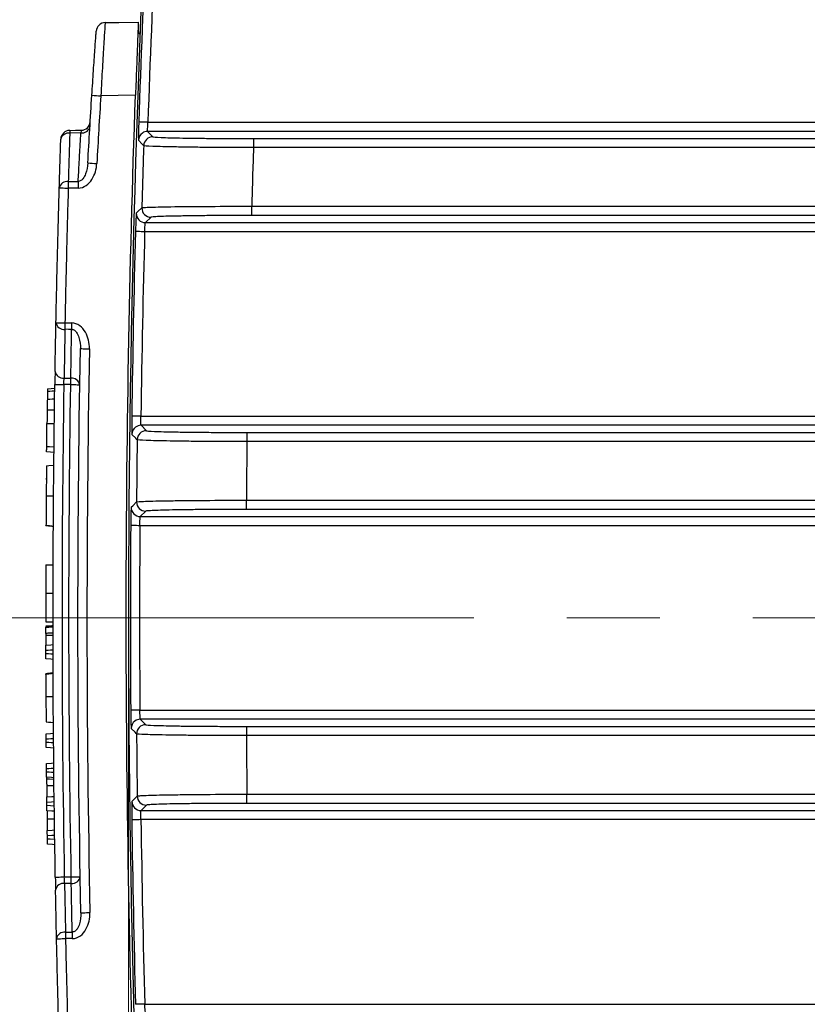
# Model space of a CAD drawing. Header units: millimetres. Extents: x 10 to 272, y 8 to 208.
# Tile 4 of 39: x 46 to 60, y 33 to 51. Entities that reach past the tile are written whole.
import ezdxf

# ---------------------------------------------------------------- set-up
doc = ezdxf.new("R2010")
doc.units = ezdxf.units.MM
doc.linetypes.add('CENTERX2', pattern=[20.32, 12.7, -2.54, 2.54, -2.54])
doc.styles.add('SLDTEXTSTYLE0', font='TXT', dxfattribs={"width": 0.75})
doc.dimstyles.new('SLDDIMSTYLE0', dxfattribs={"dimtxt": 1.905, "dimasz": 3, "dimexe": 0, "dimexo": 0.0625, "dimgap": 0.47625, "dimtad": 0, "dimtih": 1, "dimtoh": 1, "dimdec": 1, "dimlfac": 1.5, "dimrnd": 1e-09, "dimzin": 12, "dimdsep": 46, "dimtxsty": 'SLDTEXTSTYLE0', "dimsah": 1, "dimcen": 0.09, "dimadec": 0, "dimazin": 3, "dimtfac": 1, "dimtdec": 1, "dimtofl": 0, "dimtmove": 0, "dimatfit": 3, "dimfxl": 1, "dimfrac": 2, "dimtolj": 1, "dimtzin": 12, "dimarcsym": 0})
doc.dimstyles.new('SLDDIMSTYLE1', dxfattribs={"dimtxt": 1.905, "dimasz": 3, "dimexe": 0, "dimexo": 0.0625, "dimgap": 0.47625, "dimtad": 0, "dimtih": 1, "dimtoh": 1, "dimdec": 1, "dimlfac": 1.5, "dimrnd": 1e-09, "dimzin": 12, "dimdsep": 46, "dimtxsty": 'SLDTEXTSTYLE0', "dimsah": 1, "dimcen": 0.09, "dimadec": 0, "dimazin": 3, "dimtfac": 1, "dimtdec": 1, "dimtmove": 0, "dimatfit": 0, "dimfxl": 1, "dimfrac": 2, "dimtolj": 1, "dimtzin": 12, "dimarcsym": 0})

# ---------------------------------------------------------------- blocks, each defined once
blk = doc.blocks.new('_D_14')
at = {"color": 7, "linetype": 'Continuous', "lineweight": 18}
for p, q in [((48.132, 38.723), (48.132, 9.019)), ((54.181, 25.875), (54.181, 9.019)), ((39.215, 13.706), (38.635, 13.706)), ((38.635, 13.706), (38.635, 10.682)), ((42.734, 13.706), (43.314, 13.706)), ((43.314, 13.706), (43.314, 10.682)), ((48.132, 12.194), (44.281, 12.194)), ((54.181, 12.194), (60.181, 12.194)), ((38.635, 10.682), (39.215, 10.682)), ((43.314, 10.682), (42.734, 10.682))]:
    blk.add_line(p, q, dxfattribs=at)
for points in [[(48.132, 12.194), (45.132, 12.694), (45.132, 11.694)], [(54.181, 12.194), (57.181, 11.694), (57.181, 12.694)]]:
    blk.add_solid(points, dxfattribs=at)
at = {"color": 7, "linetype": 'Continuous', "lineweight": 18, "char_height": 1.905, "attachment_point": 1, "style": 'SLDTEXTSTYLE0'}
for s, insert in [('9.1', (34.535, 13.138)), ('.36', (39.215, 13.138))]:
    blk.add_mtext(s, dxfattribs=dict(at, insert=insert))
blk = doc.blocks.new('_D_15')
at = {"color": 7, "linetype": 'Continuous', "lineweight": 18}
for p, q in [((52.911, 52.84), (25.516, 52.84)), ((28.691, 52.84), (28.691, 41.343)), ((28.691, 40.956), (28.111, 40.956)), ((28.111, 40.956), (28.111, 37.932)), ((33.618, 40.956), (34.198, 40.956)), ((34.198, 40.956), (34.198, 37.932)), ((28.111, 37.932), (28.691, 37.932)), ((34.198, 37.932), (33.618, 37.932)), ((28.691, 27.145), (28.691, 37.545)), ((52.911, 27.145), (25.516, 27.145))]:
    blk.add_line(p, q, dxfattribs=at)
for points in [[(28.691, 52.84), (28.191, 49.84), (29.191, 49.84)], [(28.691, 27.145), (29.191, 30.145), (28.191, 30.145)]]:
    blk.add_solid(points, dxfattribs=at)
at = {"color": 7, "linetype": 'Continuous', "lineweight": 18, "char_height": 1.905, "attachment_point": 1, "style": 'SLDTEXTSTYLE0'}
for s, insert in [('38.5', (22.604, 40.388)), ('1.52', (28.691, 40.388))]:
    blk.add_mtext(s, dxfattribs=dict(at, insert=insert))
blk = doc.blocks.new('_D_16')
at = {"color": 7, "linetype": 'Continuous', "lineweight": 18}
for p, q in [((52.911, 52.84), (36.04, 52.84)), ((39.215, 52.84), (39.215, 48.342)), ((39.919, 47.955), (39.338, 47.955)), ((39.338, 47.955), (39.338, 44.931)), ((43.438, 47.955), (44.018, 47.955)), ((44.018, 47.955), (44.018, 44.931)), ((39.338, 44.931), (39.919, 44.931)), ((44.018, 44.931), (43.438, 44.931)), ((39.215, 39.976), (39.215, 44.544)), ((44.231, 39.976), (36.04, 39.976))]:
    blk.add_line(p, q, dxfattribs=at)
for points in [[(39.215, 52.84), (38.715, 49.84), (39.715, 49.84)], [(39.215, 39.976), (39.715, 42.976), (38.715, 42.976)]]:
    blk.add_solid(points, dxfattribs=at)
at = {"color": 7, "linetype": 'Continuous', "lineweight": 18, "char_height": 1.905, "attachment_point": 1, "style": 'SLDTEXTSTYLE0'}
for s, insert in [('19.3', (33.831, 47.387)), ('.76', (39.919, 47.387))]:
    blk.add_mtext(s, dxfattribs=dict(at, insert=insert))

msp = doc.modelspace()

# ---------------------------------------------------------------- linework, layer by layer
at = {"color": 7, "linetype": 'Continuous', "lineweight": 25}
for p, q in [((48.259, 49.493), (47.627, 49.482)), ((48.486, 49.002), (74.162, 49.002)), ((47.265, 48.808), (47.062, 48.804)), ((48.48, 48.835), (48.576, 48.737)), ((74.162, 48.835), (48.48, 48.835)), ((50.409, 48.705), (50.409, 48.539)), ((50.409, 48.705), (72.231, 48.705)), ((72.231, 48.539), (50.409, 48.539)), ((50.376, 47.304), (50.376, 47.471)), ((50.376, 47.471), (72.231, 47.471)), ((48.542, 47.273), (48.44, 47.174)), ((48.44, 47.174), (74.162, 47.174)), ((72.231, 47.304), (50.376, 47.304)), ((74.162, 47.008), (48.426, 47.008)), ((46.806, 45.114), (46.806, 45.114)), ((48.358, 43.649), (74.162, 43.649)), ((48.36, 43.483), (48.457, 43.384)), ((74.162, 43.483), (48.36, 43.483)), ((50.29, 43.353), (50.29, 43.186)), ((50.29, 43.353), (72.231, 43.353)), ((72.231, 43.186), (50.29, 43.186)), ((46.632, 42.188), (46.632, 42.131)), ((50.279, 41.952), (50.279, 42.118)), ((50.279, 42.118), (72.231, 42.118)), ((48.446, 41.92), (48.347, 41.822)), ((48.347, 41.822), (74.162, 41.822)), ((72.231, 41.952), (50.279, 41.952)), ((74.162, 41.655), (48.339, 41.655)), ((46.625, 40.945), (46.758, 40.944)), ((46.624, 40.425), (46.757, 40.424)), ((46.623, 39.903), (46.757, 39.903)), ((46.757, 39.834), (46.623, 39.823)), ((46.623, 39.82), (46.623, 39.822)), ((46.624, 39.33), (46.624, 39.381)), ((48.339, 38.297), (74.162, 38.297)), ((48.347, 38.13), (48.446, 38.032)), ((74.162, 38.13), (48.347, 38.13)), ((50.279, 38.001), (50.279, 37.834)), ((50.279, 38.001), (72.231, 38.001)), ((72.231, 37.834), (50.279, 37.834)), ((46.633, 37.715), (46.633, 37.766)), ((46.638, 37.176), (46.638, 37.227)), ((50.29, 36.599), (50.29, 36.766)), ((50.29, 36.766), (72.231, 36.766)), ((46.645, 36.566), (46.645, 36.617)), ((72.231, 36.599), (50.29, 36.599)), ((46.645, 36.566), (46.779, 36.557)), ((48.457, 36.568), (48.36, 36.469)), ((48.36, 36.469), (74.162, 36.469)), ((74.162, 36.303), (48.359, 36.303)), ((46.654, 35.956), (46.653, 36.007)), ((48.427, 32.945), (74.162, 32.945))]:
    msp.add_line(p, q, dxfattribs=at)
at = {"color": 7, "linetype": 'CENTERX2', "lineweight": 18, "ltscale": 0.666667}
msp.add_line((67.97, 39.976), (45.501, 39.976), dxfattribs=at)
at = {"color": 7, "linetype": 'Continuous', "lineweight": 25, "flags": 128}
for points in [[(47.706, 50.816), (47.955, 50.82), (48.31, 50.826)], [(48.486, 49.002), (48.454, 49.003), (48.423, 49.004), (48.394, 49.005), (48.369, 49.006), (48.348, 49.006), (48.333, 49.007), (48.323, 49.007), (48.319, 49.007)], [(47.062, 48.853), (47.165, 48.855), (47.271, 48.857)], [(48.409, 48.575), (48.403, 48.581), (48.381, 48.605), (48.314, 48.674)], [(47.034, 47.92), (47.188, 47.922), (47.215, 47.922)], [(46.871, 47.807), (46.874, 47.807), (46.883, 47.807), (46.898, 47.807), (46.918, 47.806), (46.943, 47.805), (46.971, 47.804), (47.002, 47.804), (47.034, 47.803)], [(47.215, 47.804), (47.188, 47.804), (47.034, 47.803)], [(48.274, 47.345), (48.28, 47.351), (48.304, 47.375), (48.375, 47.444)], [(48.426, 47.008), (48.394, 47.008), (48.363, 47.009), (48.334, 47.01), (48.309, 47.011), (48.288, 47.011), (48.273, 47.012), (48.263, 47.012), (48.259, 47.012)], [(46.81, 45.352), (46.813, 45.352), (46.823, 45.352), (46.838, 45.351), (46.858, 45.351), (46.883, 45.35), (46.911, 45.35), (46.942, 45.349), (46.974, 45.349)], [(46.974, 45.349), (47.036, 45.348), (47.096, 45.348)], [(47.096, 45.23), (47.036, 45.23), (46.974, 45.231)], [(47.255, 44.879), (47.258, 44.879), (47.268, 44.879), (47.283, 44.879), (47.303, 44.878), (47.328, 44.878), (47.356, 44.877), (47.387, 44.877), (47.419, 44.876)], [(46.958, 44.344), (47.018, 44.343), (47.08, 44.343)], [(46.655, 44.147), (46.722, 44.152), (46.789, 44.157)], [(46.655, 44.105), (46.697, 44.108), (46.743, 44.111), (46.788, 44.114)], [(46.79, 44.228), (46.793, 44.228), (46.803, 44.228), (46.818, 44.228), (46.838, 44.228), (46.863, 44.227), (46.891, 44.227), (46.922, 44.226), (46.954, 44.226)], [(47.08, 44.225), (47.018, 44.225), (46.954, 44.226)], [(47.08, 44.225), (47.112, 44.224), (47.143, 44.224), (47.172, 44.224), (47.196, 44.223), (47.217, 44.223), (47.232, 44.223), (47.241, 44.222), (47.244, 44.222)], [(46.653, 43.958), (46.696, 43.961), (46.741, 43.963), (46.786, 43.965)], [(46.65, 43.765), (46.717, 43.766), (46.783, 43.768)], [(48.358, 43.649), (48.326, 43.65), (48.295, 43.65), (48.267, 43.651), (48.242, 43.651), (48.221, 43.651), (48.205, 43.652), (48.196, 43.652), (48.192, 43.652)], [(46.646, 43.519), (46.668, 43.519), (46.69, 43.519), (46.712, 43.519), (46.734, 43.519), (46.757, 43.519), (46.78, 43.519)], [(48.29, 43.22), (48.285, 43.226), (48.262, 43.249), (48.193, 43.318)], [(46.641, 43.099), (46.691, 43.096), (46.775, 43.09)], [(46.773, 42.99), (46.713, 42.994), (46.64, 42.999)], [(46.637, 42.748), (46.683, 42.751), (46.771, 42.757)], [(46.632, 42.2), (46.677, 42.2), (46.766, 42.2)], [(48.18, 41.99), (48.186, 41.996), (48.209, 42.019), (48.279, 42.088)], [(48.339, 41.655), (48.306, 41.655), (48.275, 41.656), (48.247, 41.656), (48.222, 41.656), (48.201, 41.656), (48.185, 41.656), (48.176, 41.656), (48.172, 41.656)], [(46.623, 39.82), (46.623, 39.819), (46.623, 39.807)], [(46.624, 39.664), (46.666, 39.664), (46.711, 39.664), (46.757, 39.664)], [(46.624, 39.481), (46.633, 39.482), (46.714, 39.487), (46.757, 39.49)], [(46.757, 39.39), (46.708, 39.387), (46.666, 39.384), (46.633, 39.382), (46.624, 39.381)], [(46.624, 39.33), (46.674, 39.327), (46.716, 39.324), (46.757, 39.321)], [(46.758, 39.221), (46.715, 39.224), (46.634, 39.23), (46.624, 39.23)], [(46.627, 38.547), (46.67, 38.547), (46.715, 38.547), (46.761, 38.547)], [(48.339, 38.297), (48.307, 38.297), (48.276, 38.297), (48.247, 38.296), (48.222, 38.296), (48.201, 38.296), (48.186, 38.296), (48.176, 38.296), (48.172, 38.296)], [(46.63, 38.082), (46.674, 38.079), (46.719, 38.075), (46.764, 38.072)], [(46.632, 37.866), (46.71, 37.871), (46.765, 37.875)], [(48.279, 37.864), (48.273, 37.87), (48.25, 37.893), (48.18, 37.963)], [(46.766, 37.775), (46.716, 37.772), (46.674, 37.769), (46.633, 37.766)], [(46.633, 37.715), (46.683, 37.711), (46.725, 37.708), (46.766, 37.705)], [(46.767, 37.606), (46.712, 37.609), (46.634, 37.615)], [(46.637, 37.327), (46.644, 37.328), (46.727, 37.333), (46.77, 37.336)], [(46.771, 37.237), (46.721, 37.233), (46.679, 37.23), (46.644, 37.228), (46.638, 37.227)], [(46.638, 37.176), (46.688, 37.173), (46.73, 37.17), (46.772, 37.167)], [(46.773, 37.067), (46.729, 37.07), (46.639, 37.077)], [(46.639, 37.047), (46.692, 37.044), (46.773, 37.039)], [(46.641, 36.925), (46.694, 36.925), (46.774, 36.925)], [(46.643, 36.717), (46.65, 36.717), (46.734, 36.723), (46.777, 36.726)], [(46.778, 36.626), (46.728, 36.623), (46.645, 36.617)], [(48.194, 36.634), (48.199, 36.64), (48.222, 36.663), (48.291, 36.732)], [(46.78, 36.457), (46.737, 36.46), (46.646, 36.466)], [(46.648, 36.318), (46.703, 36.318), (46.782, 36.318)], [(48.359, 36.303), (48.327, 36.302), (48.296, 36.302), (48.267, 36.302), (48.242, 36.301), (48.221, 36.301), (48.206, 36.301), (48.196, 36.301), (48.192, 36.301)], [(46.651, 36.107), (46.657, 36.107), (46.742, 36.113), (46.785, 36.116)], [(46.786, 36.016), (46.736, 36.013), (46.653, 36.007)], [(46.654, 35.956), (46.703, 35.952), (46.787, 35.947)], [(46.789, 35.847), (46.746, 35.85), (46.655, 35.856)], [(46.798, 35.257), (46.802, 35.257), (46.811, 35.257), (46.826, 35.257), (46.846, 35.258), (46.871, 35.258), (46.899, 35.259), (46.93, 35.259), (46.962, 35.26)], [(46.962, 35.26), (47.026, 35.26), (47.089, 35.261)], [(47.089, 35.143), (47.026, 35.142), (46.966, 35.142)], [(47.089, 35.261), (47.121, 35.261), (47.152, 35.262), (47.18, 35.262), (47.205, 35.263), (47.225, 35.263), (47.24, 35.263), (47.249, 35.263), (47.252, 35.264)], [(47.265, 34.607), (47.268, 34.607), (47.277, 34.607), (47.292, 34.607), (47.313, 34.608), (47.337, 34.608), (47.366, 34.609), (47.397, 34.609), (47.429, 34.61)], [(46.984, 34.255), (47.047, 34.255), (47.106, 34.256)], [(46.821, 34.133), (46.824, 34.134), (46.833, 34.134), (46.848, 34.134), (46.868, 34.134), (46.893, 34.135), (46.922, 34.136), (46.952, 34.136), (46.984, 34.137)], [(47.106, 34.138), (47.047, 34.137), (46.984, 34.137)], [(48.427, 32.945), (48.394, 32.944), (48.364, 32.943), (48.335, 32.942), (48.31, 32.942), (48.289, 32.941), (48.274, 32.941), (48.264, 32.94), (48.26, 32.94)]]:
    msp.add_lwpolyline(points, dxfattribs=at)
at = {"color": 7, "linetype": 'Continuous', "lineweight": 25}
for centre, radius, start, end in [((314.798, 39.993), 266.667, 176.43675, 183.56325), ((314.798, 39.993), 266.632, 177.33983, 178.0625), ((314.798, 39.993), 266.465, 177.33983, 178.0625), ((47.709, 50.649), 0.167, 91, 175.9078), ((48.472, 50.697), 0.167, 177.7496, 219.1653), ((52.873, 132.489), 83.173, 266.27154, 266.38435), ((47.268, 49.023), 0.167, 271, 356.5406), ((47.064, 48.686), 0.167, 91, 178.1399), ((47.041, 48.659), 0.147, 81.8335, 167.1772), ((48.057, 48.829), 0.996, 178.5981, 181.4019), ((47.287, 48.952), 0.145, 261.0915, 345.8004), ((48.48, 48.668), 0.167, 125.3024, 178.1136), ((48.48, 48.669), 0.167, 90.0164, 125.3059), ((48.576, 48.57), 0.167, 90.0197, 178.1348), ((314.798, 39.993), 266.528, 178.15465, 178.39801), ((314.798, 39.993), 264.528, 178.14867, 178.38009), ((52.822, 144.093), 95.987, 266.7559, 266.85364), ((47.014, 47.775), 0.147, 81.9219, 167.3401), ((54.195, 47.862), 7.161, 179.5286, 180.4714), ((54.375, 47.863), 7.161, 179.5286, 180.4714), ((48.44, 47.341), 0.167, 178.4409, 269.9788), ((48.542, 47.439), 0.167, 178.4192, 269.9789), ((314.798, 39.993), 266.632, 178.49149, 179.21372), ((314.798, 39.993), 266.465, 178.49149, 179.21372), ((46.956, 45.378), 0.149, 190.2415, 276.7638), ((54.14, 45.29), 7.166, 179.5288, 180.4712), ((54.262, 45.289), 7.166, 179.5288, 180.4712), ((46.94, 44.491), 0.148, 190.4048, 276.8521), ((47.098, 44.195), 0.148, 10.4493, 96.8765), ((39.916, 44.284), 7.165, 359.5288, 0.4712), ((48.36, 43.316), 0.167, 126.3173, 179.2651), ((48.36, 43.316), 0.167, 90.0182, 126.3207), ((314.798, 39.993), 266.528, 179.30628, 179.54954), ((48.457, 43.218), 0.167, 90.0204, 179.2856), ((314.798, 39.993), 264.528, 179.30828, 179.53961), ((48.347, 41.989), 0.167, 179.591, 269.9797), ((48.446, 42.087), 0.167, 179.5707, 269.9792), ((314.798, 39.993), 266.632, 179.64254, 180.36462), ((314.798, 39.993), 266.465, 179.64254, 180.36462), ((48.347, 37.964), 0.167, 127.3477, 180.415), ((48.347, 37.964), 0.167, 90.0182, 127.3511), ((48.446, 37.865), 0.167, 90.021, 180.4367), ((314.798, 39.993), 266.528, 180.45763, 180.70089), ((314.798, 39.993), 264.528, 180.46761, 180.69894), ((48.36, 36.636), 0.167, 180.7419, 269.9801), ((48.457, 36.735), 0.167, 180.7212, 269.98), ((314.798, 39.993), 266.632, 180.79345, 181.51568), ((314.798, 39.993), 266.465, 180.79345, 181.51568), ((46.949, 34.994), 0.149, 83.1978, 169.6872), ((47.106, 35.29), 0.148, 263.1732, 349.6424), ((39.924, 35.202), 7.165, 359.5288, 0.4712), ((46.967, 34.107), 0.149, 83.2869, 169.8491), ((54.15, 34.196), 7.166, 179.5288, 180.4712), ((54.272, 34.197), 7.166, 179.5288, 180.4712)]:
    msp.add_arc(centre, radius, start, end, dxfattribs=at)
for points, knots in [([(47.706, 50.816), (47.706, 50.816), (47.705, 50.807), (47.703, 50.773), (47.701, 50.747), (47.697, 50.68), (47.694, 50.639), (47.688, 50.543), (47.685, 50.486), (47.674, 50.302), (47.665, 50.153), (47.646, 49.833), (47.637, 49.658), (47.627, 49.482)], [0, 0, 0, 0, 0.125, 0.125, 0.25, 0.25, 0.375, 0.375, 0.5, 0.5, 0.75, 0.75, 1, 1, 1, 1]), ([(48.31, 50.826), (48.31, 50.826), (48.31, 50.817), (48.308, 50.784), (48.307, 50.758), (48.305, 50.691), (48.303, 50.65), (48.299, 50.553), (48.297, 50.497), (48.29, 50.313), (48.284, 50.164), (48.272, 49.844), (48.266, 49.669), (48.259, 49.493)], [0, 0, 0, 0, 0.125, 0.125, 0.25, 0.25, 0.375, 0.375, 0.5, 0.5, 0.75, 0.75, 1, 1, 1, 1]), ([(47.464, 49.492), (47.474, 49.646), (47.484, 49.799), (47.502, 50.08), (47.511, 50.21), (47.523, 50.372), (47.526, 50.421), (47.532, 50.506), (47.535, 50.542), (47.539, 50.601), (47.54, 50.624), (47.542, 50.653), (47.543, 50.661), (47.543, 50.661)], [0, 0, 0, 0, 0.25, 0.25, 0.5, 0.5, 0.625, 0.625, 0.75, 0.75, 0.875, 0.875, 1, 1, 1, 1]), ([(48.319, 49.007), (48.318, 48.985), (48.316, 48.924), (48.314, 48.834), (48.313, 48.768), (48.313, 48.748), (48.313, 48.747)], [0, 0, 0, 0, 0.227507, 0.60081, 0.973959, 1, 1, 1, 1]), ([(48.48, 48.835), (48.479, 48.836), (48.479, 48.854), (48.481, 48.916), (48.483, 48.958), (48.486, 49.002)], [0, 0, 0, 0, 0.5, 0.5, 1, 1, 1, 1]), ([(47.062, 48.804), (47.06, 48.751), (47.058, 48.697), (47.056, 48.643), (47.054, 48.557), (47.051, 48.471), (47.048, 48.385), (47.046, 48.299), (47.043, 48.213), (47.04, 48.128), (47.038, 48.059), (47.036, 47.989), (47.034, 47.92)], [0, 0, 0, 0, 0.000342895, 0.000342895, 0.000342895, 0.000889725, 0.000889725, 0.000889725, 0.001436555, 0.001436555, 0.001436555, 0.001876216, 0.001876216, 0.001876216, 0.001876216]), ([(47.215, 47.922), (47.218, 47.978), (47.221, 48.033), (47.224, 48.089), (47.228, 48.175), (47.233, 48.261), (47.238, 48.347), (47.243, 48.433), (47.248, 48.519), (47.253, 48.604), (47.257, 48.672), (47.261, 48.74), (47.265, 48.808)], [0, 0, 0, 0, 0.000355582, 0.000355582, 0.000355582, 0.000902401, 0.000902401, 0.000902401, 0.001449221, 0.001449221, 0.001449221, 0.001881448, 0.001881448, 0.001881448, 0.001881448]), ([(46.871, 47.807), (46.873, 47.876), (46.875, 47.946), (46.877, 48.015), (46.879, 48.101), (46.882, 48.187), (46.885, 48.272), (46.887, 48.358), (46.89, 48.444), (46.893, 48.53), (46.894, 48.584), (46.896, 48.638), (46.898, 48.692)], [0, 0, 0, 0, 0.000439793, 0.000439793, 0.000439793, 0.000986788, 0.000986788, 0.000986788, 0.001533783, 0.001533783, 0.001533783, 0.001876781, 0.001876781, 0.001876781, 0.001876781]), ([(48.313, 48.747), (48.313, 48.727), (48.312, 48.685), (48.313, 48.678), (48.314, 48.674)], [0, 0, 0, 0, 0.481959, 1, 1, 1, 1]), ([(48.576, 48.737), (48.58, 48.733), (48.631, 48.728), (48.771, 48.723), (48.829, 48.721), (48.964, 48.718), (49.039, 48.716), (49.208, 48.713), (49.302, 48.712), (49.5, 48.709), (49.604, 48.708), (49.824, 48.707), (49.939, 48.706), (50.171, 48.706), (50.289, 48.705), (50.409, 48.705)], [0, 0, 0, 0, 0.25, 0.25, 0.375, 0.375, 0.5, 0.5, 0.625, 0.625, 0.75, 0.75, 0.875, 0.875, 1, 1, 1, 1]), ([(50.409, 48.539), (50.278, 48.539), (50.15, 48.54), (49.897, 48.541), (49.771, 48.542), (49.531, 48.544), (49.418, 48.545), (49.202, 48.548), (49.099, 48.55), (48.915, 48.553), (48.832, 48.555), (48.686, 48.559), (48.623, 48.561), (48.47, 48.567), (48.413, 48.571), (48.409, 48.575)], [0, 0, 0, 0, 0.125, 0.125, 0.25, 0.25, 0.375, 0.375, 0.5, 0.5, 0.625, 0.625, 0.75, 0.75, 1, 1, 1, 1]), ([(47.391, 48.26), (47.387, 48.193), (47.375, 48.126), (47.338, 48.032), (47.323, 48.001), (47.291, 47.961), (47.279, 47.949), (47.25, 47.929), (47.233, 47.922), (47.215, 47.922)], [0, 0, 0, 0, 0.5, 0.5, 0.75, 0.75, 0.875, 0.875, 1, 1, 1, 1]), ([(47.215, 47.804), (47.266, 47.804), (47.317, 47.822), (47.402, 47.88), (47.437, 47.919), (47.492, 48.005), (47.513, 48.052), (47.543, 48.15), (47.551, 48.2), (47.554, 48.251)], [0, 0, 0, 0, 0.25, 0.25, 0.5, 0.5, 0.75, 0.75, 1, 1, 1, 1]), ([(46.81, 45.352), (46.818, 45.76), (46.827, 46.168), (46.838, 46.576), (46.848, 46.986), (46.859, 47.397), (46.871, 47.807)], [0, 0, 0, 0, 0.001836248, 0.001836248, 0.001836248, 0.003684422, 0.003684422, 0.003684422, 0.003684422]), ([(47.034, 47.803), (47.022, 47.392), (47.011, 46.982), (47.001, 46.572), (46.991, 46.164), (46.982, 45.756), (46.974, 45.349)], [0, 0, 0, 0, 0.001847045, 0.001847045, 0.001847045, 0.003682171, 0.003682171, 0.003682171, 0.003682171]), ([(48.274, 47.345), (48.273, 47.344), (48.272, 47.34), (48.271, 47.313), (48.27, 47.296)], [0, 0, 0, 0, 0.385187, 1, 1, 1, 1]), ([(48.375, 47.444), (48.377, 47.446), (48.392, 47.448), (48.446, 47.452), (48.486, 47.454), (48.589, 47.457), (48.651, 47.459), (48.797, 47.462), (48.881, 47.464), (49.065, 47.466), (49.165, 47.467), (49.382, 47.469), (49.498, 47.47), (49.855, 47.471), (50.115, 47.471), (50.376, 47.471)], [0, 0, 0, 0, 0.125, 0.125, 0.25, 0.25, 0.375, 0.375, 0.5, 0.5, 0.625, 0.625, 0.75, 0.75, 1, 1, 1, 1]), ([(48.27, 47.296), (48.27, 47.296), (48.269, 47.281), (48.266, 47.222), (48.262, 47.125), (48.26, 47.05), (48.259, 47.012)], [0, 0, 0, 0, 0.011935, 0.341274, 0.670614, 1, 1, 1, 1]), ([(48.426, 47.008), (48.428, 47.051), (48.431, 47.094), (48.436, 47.155), (48.439, 47.173), (48.44, 47.174)], [0, 0, 0, 0, 0.5, 0.5, 1, 1, 1, 1]), ([(50.376, 47.304), (50.137, 47.304), (49.899, 47.303), (49.571, 47.301), (49.465, 47.3), (49.266, 47.298), (49.175, 47.296), (49.006, 47.293), (48.928, 47.292), (48.795, 47.288), (48.738, 47.287), (48.644, 47.283), (48.607, 47.281), (48.557, 47.277), (48.544, 47.275), (48.542, 47.273)], [0, 0, 0, 0, 0.25, 0.25, 0.375, 0.375, 0.5, 0.5, 0.625, 0.625, 0.75, 0.75, 0.875, 0.875, 1, 1, 1, 1]), ([(46.794, 44.464), (46.796, 44.586), (46.798, 44.707), (46.8, 44.829), (46.803, 44.967), (46.805, 45.106), (46.808, 45.244), (46.809, 45.28), (46.81, 45.316), (46.81, 45.352)], [0, 0, 0, 0, 0.000772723, 0.000772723, 0.000772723, 0.001653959, 0.001653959, 0.001653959, 0.001882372, 0.001882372, 0.001882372, 0.001882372]), ([(46.974, 45.231), (46.973, 45.161), (46.971, 45.092), (46.97, 45.023), (46.968, 44.918), (46.966, 44.813), (46.964, 44.708), (46.962, 44.586), (46.96, 44.465), (46.958, 44.344)], [0, 0, 0, 0, 0.000440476, 0.000440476, 0.000440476, 0.001109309, 0.001109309, 0.001109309, 0.001881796, 0.001881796, 0.001881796, 0.001881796]), ([(47.08, 44.343), (47.081, 44.412), (47.083, 44.481), (47.084, 44.55), (47.086, 44.656), (47.087, 44.761), (47.089, 44.866), (47.091, 44.97), (47.093, 45.073), (47.095, 45.177), (47.095, 45.195), (47.096, 45.212), (47.096, 45.23)], [0, 0, 0, 0, 0.000440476, 0.000440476, 0.000440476, 0.001109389, 0.001109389, 0.001109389, 0.001770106, 0.001770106, 0.001770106, 0.001881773, 0.001881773, 0.001881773, 0.001881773]), ([(47.419, 44.876), (47.421, 44.982), (47.399, 45.088), (47.32, 45.225), (47.286, 45.266), (47.2, 45.328), (47.149, 45.347), (47.096, 45.348)], [0, 0, 0, 0, 0.5, 0.5, 0.75, 0.75, 1, 1, 1, 1]), ([(47.096, 45.23), (47.114, 45.23), (47.132, 45.223), (47.162, 45.203), (47.174, 45.19), (47.205, 45.147), (47.218, 45.115), (47.249, 45.017), (47.257, 44.948), (47.255, 44.879)], [0, 0, 0, 0, 0.125, 0.125, 0.25, 0.25, 0.5, 0.5, 1, 1, 1, 1]), ([(46.655, 44.147), (46.655, 44.147), (46.655, 44.145), (46.655, 44.135), (46.655, 44.131), (46.655, 44.12), (46.655, 44.113), (46.655, 44.105)], [0, 0, 0, 0, 0.5, 0.5, 0.75, 0.75, 1, 1, 1, 1]), ([(46.653, 43.958), (46.652, 43.945), (46.652, 43.931), (46.652, 43.901), (46.652, 43.884), (46.651, 43.835), (46.65, 43.8), (46.65, 43.765)], [0, 0, 0, 0, 0.25, 0.25, 0.5, 0.5, 1, 1, 1, 1]), ([(46.655, 44.105), (46.655, 44.089), (46.654, 44.07), (46.654, 44.022), (46.653, 43.992), (46.653, 43.958)], [0, 0, 0, 0, 0.5, 0.5, 1, 1, 1, 1]), ([(48.192, 43.652), (48.192, 43.629), (48.191, 43.569), (48.19, 43.479), (48.19, 43.412), (48.191, 43.392), (48.191, 43.391)], [0, 0, 0, 0, 0.226736, 0.600403, 0.974048, 1, 1, 1, 1]), ([(48.36, 43.483), (48.358, 43.484), (48.357, 43.502), (48.357, 43.563), (48.357, 43.606), (48.358, 43.649)], [0, 0, 0, 0, 0.5, 0.5, 1, 1, 1, 1]), ([(46.641, 43.099), (46.642, 43.125), (46.642, 43.151), (46.642, 43.177), (46.643, 43.234), (46.644, 43.291), (46.644, 43.348), (46.645, 43.405), (46.646, 43.462), (46.646, 43.519)], [0.0001496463, 0.0001496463, 0.0001496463, 0.0001496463, 0.0002668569, 0.0002668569, 0.0002668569, 0.0005228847, 0.0005228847, 0.0005228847, 0.0007789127, 0.0007789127, 0.0007789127, 0.0007789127]), ([(48.191, 43.391), (48.191, 43.371), (48.191, 43.33), (48.193, 43.322), (48.193, 43.318)], [0, 0, 0, 0, 0.482043, 1, 1, 1, 1]), ([(50.29, 43.186), (50.159, 43.186), (50.031, 43.187), (49.778, 43.188), (49.653, 43.189), (49.413, 43.19), (49.299, 43.191), (49.083, 43.194), (48.981, 43.195), (48.797, 43.198), (48.714, 43.2), (48.567, 43.204), (48.504, 43.206), (48.351, 43.211), (48.295, 43.216), (48.29, 43.22)], [0, 0, 0, 0, 0.125, 0.125, 0.25, 0.25, 0.375, 0.375, 0.5, 0.5, 0.625, 0.625, 0.75, 0.75, 1, 1, 1, 1]), ([(48.457, 43.384), (48.461, 43.38), (48.513, 43.376), (48.653, 43.37), (48.711, 43.369), (48.845, 43.365), (48.921, 43.364), (49.09, 43.361), (49.184, 43.359), (49.381, 43.357), (49.486, 43.356), (49.706, 43.355), (49.821, 43.354), (50.052, 43.353), (50.17, 43.353), (50.29, 43.353)], [0, 0, 0, 0, 0.25, 0.25, 0.375, 0.375, 0.5, 0.5, 0.625, 0.625, 0.75, 0.75, 0.875, 0.875, 1, 1, 1, 1]), ([(46.64, 42.999), (46.64, 42.999), (46.64, 43.001), (46.64, 43.005), (46.64, 43.009), (46.64, 43.014), (46.64, 43.021), (46.64, 43.028), (46.641, 43.037), (46.641, 43.046), (46.641, 43.056), (46.641, 43.066), (46.641, 43.077), (46.641, 43.085), (46.641, 43.092), (46.641, 43.099)], [0, 0, 0, 0, 0.0000503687, 0.0000503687, 0.0000503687, 0.0001007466, 0.0001007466, 0.0001007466, 0.0001509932, 0.0001509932, 0.0001509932, 0.000201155, 0.000201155, 0.000201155, 0.0002339, 0.0002339, 0.0002339, 0.0002339]), ([(46.637, 42.748), (46.637, 42.747), (46.637, 42.744), (46.637, 42.728), (46.637, 42.716), (46.637, 42.671), (46.636, 42.627), (46.635, 42.519), (46.635, 42.457), (46.633, 42.33), (46.633, 42.265), (46.632, 42.2)], [0, 0, 0, 0, 0.125, 0.125, 0.25, 0.25, 0.5, 0.5, 0.75, 0.75, 1, 1, 1, 1]), ([(46.635, 42.497), (46.635, 42.497), (46.635, 42.497), (46.635, 42.497), (46.635, 42.505), (46.635, 42.513), (46.635, 42.521)], [0.00015078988, 0.00015078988, 0.00015078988, 0.00015078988, 0.00015084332, 0.00015084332, 0.00015084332, 0.00018693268, 0.00018693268, 0.00018693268, 0.00018693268]), ([(46.634, 42.36), (46.634, 42.346), (46.633, 42.304), (46.633, 42.255), (46.633, 42.219), (46.632, 42.212)], [0, 0, 0, 0, 0.282379, 0.846953, 1, 1, 1, 1]), ([(46.632, 42.2), (46.632, 42.142), (46.631, 42.085), (46.631, 41.972), (46.63, 41.916), (46.63, 41.816), (46.629, 41.772), (46.629, 41.704), (46.629, 41.679), (46.628, 41.662)], [0, 0, 0, 0, 0.25, 0.25, 0.5, 0.5, 0.75, 0.75, 1, 1, 1, 1]), ([(48.18, 41.99), (48.18, 41.988), (48.178, 41.984), (48.177, 41.957), (48.177, 41.941)], [0, 0, 0, 0, 0.386109, 1, 1, 1, 1]), ([(48.279, 42.088), (48.281, 42.09), (48.296, 42.092), (48.35, 42.096), (48.39, 42.098), (48.492, 42.102), (48.554, 42.104), (48.7, 42.107), (48.784, 42.109), (48.968, 42.111), (49.068, 42.113), (49.285, 42.115), (49.401, 42.116), (49.758, 42.118), (50.018, 42.119), (50.279, 42.118)], [0, 0, 0, 0, 0.125, 0.125, 0.25, 0.25, 0.375, 0.375, 0.5, 0.5, 0.625, 0.625, 0.75, 0.75, 1, 1, 1, 1]), ([(48.177, 41.941), (48.177, 41.94), (48.176, 41.926), (48.175, 41.866), (48.173, 41.769), (48.172, 41.694), (48.172, 41.656)], [0, 0, 0, 0, 0.011976, 0.341289, 0.670622, 1, 1, 1, 1]), ([(48.339, 41.655), (48.339, 41.699), (48.34, 41.741), (48.343, 41.803), (48.345, 41.821), (48.347, 41.822)], [0, 0, 0, 0, 0.5, 0.5, 1, 1, 1, 1]), ([(50.279, 41.952), (50.04, 41.952), (49.802, 41.951), (49.474, 41.949), (49.368, 41.948), (49.17, 41.945), (49.078, 41.944), (48.909, 41.941), (48.832, 41.939), (48.698, 41.936), (48.641, 41.934), (48.547, 41.93), (48.511, 41.928), (48.462, 41.924), (48.448, 41.922), (48.446, 41.92)], [0, 0, 0, 0, 0.25, 0.25, 0.375, 0.375, 0.5, 0.5, 0.625, 0.625, 0.75, 0.75, 0.875, 0.875, 1, 1, 1, 1]), ([(46.628, 41.659), (46.628, 41.659), (46.628, 41.658), (46.628, 41.661), (46.628, 41.662)], [0, 0, 0, 0, 0.606461, 1, 1, 1, 1]), ([(46.628, 41.658), (46.634, 41.657), (46.679, 41.653), (46.723, 41.649), (46.762, 41.645)], [0, 0, 0, 0, 0.129325, 1, 1, 1, 1]), ([(46.628, 41.662), (46.654, 41.66), (46.679, 41.657), (46.704, 41.655), (46.723, 41.653), (46.742, 41.651), (46.762, 41.649)], [0, 0, 0, 0, 0.000113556, 0.000113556, 0.000113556, 0.0002014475, 0.0002014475, 0.0002014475, 0.0002014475]), ([(46.625, 40.945), (46.625, 40.944), (46.625, 40.944), (46.625, 40.944), (46.625, 40.943), (46.625, 40.943), (46.625, 40.943), (46.625, 40.943), (46.625, 40.943), (46.625, 40.941), (46.625, 40.939), (46.625, 40.933), (46.625, 40.93), (46.625, 40.923), (46.625, 40.921), (46.625, 40.916), (46.625, 40.913), (46.625, 40.898), (46.625, 40.882), (46.625, 40.855), (46.625, 40.845), (46.625, 40.823), (46.625, 40.812), (46.624, 40.774), (46.624, 40.747), (46.624, 40.704), (46.624, 40.69), (46.624, 40.66), (46.624, 40.643), (46.624, 40.598), (46.624, 40.564), (46.624, 40.519), (46.624, 40.511), (46.624, 40.498), (46.624, 40.493), (46.624, 40.487), (46.624, 40.485), (46.624, 40.481), (46.624, 40.478), (46.624, 40.465), (46.624, 40.448), (46.624, 40.425)], [0, 0, 0, 0, 0.03125, 0.03125, 0.046875, 0.046875, 0.054688, 0.054688, 0.0625, 0.0625, 0.125, 0.125, 0.1875, 0.1875, 0.21875, 0.21875, 0.25, 0.25, 0.375, 0.375, 0.4375, 0.4375, 0.5, 0.5, 0.625, 0.625, 0.6875, 0.6875, 0.75, 0.75, 0.875, 0.875, 0.90625, 0.90625, 0.921875, 0.921875, 0.929688, 0.929688, 0.9375, 0.9375, 1, 1, 1, 1]), ([(46.624, 40.425), (46.624, 40.413), (46.624, 40.403), (46.624, 40.389), (46.624, 40.385), (46.624, 40.38), (46.624, 40.378), (46.624, 40.375), (46.624, 40.374), (46.624, 40.354), (46.624, 40.336), (46.623, 40.301), (46.623, 40.284), (46.623, 40.259), (46.623, 40.25), (46.623, 40.233), (46.623, 40.225), (46.623, 40.18), (46.623, 40.147), (46.623, 40.103), (46.623, 40.089), (46.623, 40.069), (46.623, 40.062), (46.623, 40.05), (46.623, 40.045), (46.623, 40.013), (46.623, 39.992), (46.623, 39.966), (46.623, 39.958), (46.623, 39.948), (46.623, 39.944), (46.623, 39.94), (46.623, 39.938), (46.623, 39.935), (46.623, 39.934), (46.623, 39.927), (46.623, 39.923), (46.623, 39.917), (46.623, 39.915), (46.623, 39.913), (46.623, 39.912), (46.623, 39.911), (46.623, 39.911), (46.623, 39.91), (46.623, 39.91), (46.623, 39.906), (46.623, 39.904), (46.623, 39.903)], [0, 0, 0, 0, 0.03125, 0.03125, 0.046875, 0.046875, 0.054688, 0.054688, 0.0625, 0.0625, 0.125, 0.125, 0.1875, 0.1875, 0.21875, 0.21875, 0.25, 0.25, 0.375, 0.375, 0.4375, 0.4375, 0.46875, 0.46875, 0.5, 0.5, 0.625, 0.625, 0.6875, 0.6875, 0.71875, 0.71875, 0.734375, 0.734375, 0.75, 0.75, 0.8125, 0.8125, 0.84375, 0.84375, 0.859375, 0.859375, 0.867188, 0.867188, 0.875, 0.875, 1, 1, 1, 1]), ([(46.757, 39.831), (46.73, 39.829), (46.703, 39.827), (46.677, 39.825), (46.668, 39.824), (46.659, 39.823), (46.651, 39.822), (46.642, 39.822), (46.632, 39.821), (46.623, 39.82)], [0, 0, 0, 0, 0.0001208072, 0.0001208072, 0.0001208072, 0.0001598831, 0.0001598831, 0.0001598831, 0.0002009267, 0.0002009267, 0.0002009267, 0.0002009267]), ([(46.623, 39.807), (46.649, 39.809), (46.675, 39.81), (46.701, 39.811), (46.72, 39.812), (46.738, 39.813), (46.757, 39.814)], [0, 0, 0, 0, 0.0001171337, 0.0001171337, 0.0001171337, 0.0002009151, 0.0002009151, 0.0002009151, 0.0002009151]), ([(46.623, 39.695), (46.623, 39.706), (46.623, 39.717), (46.623, 39.728), (46.623, 39.739), (46.623, 39.75), (46.623, 39.76), (46.623, 39.769), (46.623, 39.778), (46.623, 39.786), (46.623, 39.793), (46.623, 39.799), (46.623, 39.803), (46.623, 39.805), (46.623, 39.806), (46.623, 39.807)], [0, 0, 0, 0, 0.0000502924, 0.0000502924, 0.0000502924, 0.0001005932, 0.0001005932, 0.0001005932, 0.0001507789, 0.0001507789, 0.0001507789, 0.0002009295, 0.0002009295, 0.0002009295, 0.0002218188, 0.0002218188, 0.0002218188, 0.0002218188]), ([(46.757, 39.697), (46.738, 39.697), (46.72, 39.696), (46.701, 39.696), (46.675, 39.696), (46.649, 39.695), (46.623, 39.695)], [0, 0, 0, 0, 0.0000837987, 0.0000837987, 0.0000837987, 0.0002005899, 0.0002005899, 0.0002005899, 0.0002005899]), ([(46.624, 39.664), (46.624, 39.64), (46.624, 39.616), (46.624, 39.573), (46.624, 39.554), (46.624, 39.526), (46.624, 39.517), (46.624, 39.502), (46.624, 39.497), (46.624, 39.487), (46.624, 39.485), (46.624, 39.481), (46.624, 39.481), (46.624, 39.481)], [0, 0, 0, 0, 0.125, 0.125, 0.25, 0.25, 0.375, 0.375, 0.5, 0.5, 0.75, 0.75, 1, 1, 1, 1]), ([(46.624, 39.381), (46.624, 39.392), (46.624, 39.404), (46.624, 39.414), (46.624, 39.425), (46.624, 39.435), (46.624, 39.444), (46.624, 39.452), (46.624, 39.46), (46.624, 39.466), (46.624, 39.472), (46.624, 39.476), (46.624, 39.478), (46.624, 39.48), (46.624, 39.481), (46.624, 39.481)], [0, 0, 0, 0, 0.0000503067, 0.0000503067, 0.0000503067, 0.0001006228, 0.0001006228, 0.0001006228, 0.0001508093, 0.0001508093, 0.0001508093, 0.0002009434, 0.0002009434, 0.0002009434, 0.0002338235, 0.0002338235, 0.0002338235, 0.0002338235]), ([(46.624, 39.23), (46.624, 39.23), (46.624, 39.232), (46.624, 39.236), (46.624, 39.24), (46.624, 39.245), (46.624, 39.252), (46.624, 39.259), (46.624, 39.268), (46.624, 39.277), (46.624, 39.287), (46.624, 39.297), (46.624, 39.308), (46.624, 39.315), (46.624, 39.323), (46.624, 39.33)], [0, 0, 0, 0, 0.0000502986, 0.0000502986, 0.0000502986, 0.0001006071, 0.0001006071, 0.0001006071, 0.0001507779, 0.0001507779, 0.0001507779, 0.0002008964, 0.0002008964, 0.0002008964, 0.0002337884, 0.0002337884, 0.0002337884, 0.0002337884]), ([(46.758, 38.973), (46.751, 38.972), (46.707, 38.967), (46.662, 38.962), (46.625, 38.958)], [0, 0, 0, 0, 0.165431, 1, 1, 1, 1]), ([(46.759, 38.963), (46.74, 38.961), (46.721, 38.958), (46.702, 38.956), (46.676, 38.953), (46.651, 38.95), (46.625, 38.947)], [0, 0, 0, 0, 0.000086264, 0.000086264, 0.000086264, 0.0002018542, 0.0002018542, 0.0002018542, 0.0002018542]), ([(46.625, 38.947), (46.625, 38.952), (46.625, 38.959), (46.625, 38.958), (46.625, 38.957)], [0, 0, 0, 0, 0.707844, 1, 1, 1, 1]), ([(46.625, 38.947), (46.625, 38.911), (46.626, 38.852), (46.626, 38.744), (46.626, 38.706), (46.627, 38.627), (46.627, 38.587), (46.627, 38.547)], [0, 0, 0, 0, 0.5, 0.5, 0.75, 0.75, 1, 1, 1, 1]), ([(46.627, 38.547), (46.627, 38.514), (46.628, 38.482), (46.628, 38.417), (46.628, 38.385), (46.629, 38.294), (46.629, 38.239), (46.63, 38.154), (46.63, 38.124), (46.63, 38.088), (46.63, 38.083), (46.63, 38.082)], [0, 0, 0, 0, 0.125, 0.125, 0.25, 0.25, 0.5, 0.5, 0.75, 0.75, 1, 1, 1, 1]), ([(48.172, 38.296), (48.172, 38.273), (48.173, 38.213), (48.174, 38.123), (48.175, 38.056), (48.176, 38.037), (48.176, 38.035)], [0, 0, 0, 0, 0.226312, 0.600182, 0.974022, 1, 1, 1, 1]), ([(48.347, 38.13), (48.345, 38.131), (48.344, 38.15), (48.341, 38.211), (48.339, 38.254), (48.339, 38.297)], [0, 0, 0, 0, 0.5, 0.5, 1, 1, 1, 1]), ([(48.176, 38.035), (48.177, 38.015), (48.178, 37.974), (48.179, 37.966), (48.18, 37.963)], [0, 0, 0, 0, 0.482032, 1, 1, 1, 1]), ([(48.446, 38.032), (48.45, 38.028), (48.502, 38.024), (48.642, 38.018), (48.7, 38.016), (48.834, 38.013), (48.91, 38.011), (49.079, 38.008), (49.173, 38.007), (49.371, 38.005), (49.475, 38.004), (49.695, 38.002), (49.81, 38.002), (50.042, 38.001), (50.16, 38.001), (50.279, 38.001)], [0, 0, 0, 0, 0.25, 0.25, 0.375, 0.375, 0.5, 0.5, 0.625, 0.625, 0.75, 0.75, 0.875, 0.875, 1, 1, 1, 1]), ([(46.633, 37.766), (46.632, 37.777), (46.632, 37.788), (46.632, 37.799), (46.632, 37.809), (46.632, 37.819), (46.632, 37.828), (46.632, 37.837), (46.632, 37.844), (46.632, 37.85), (46.632, 37.856), (46.632, 37.861), (46.632, 37.863), (46.632, 37.865), (46.632, 37.866), (46.632, 37.866)], [0, 0, 0, 0, 0.0000502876, 0.0000502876, 0.0000502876, 0.0001005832, 0.0001005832, 0.0001005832, 0.0001507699, 0.0001507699, 0.0001507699, 0.000200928, 0.000200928, 0.000200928, 0.0002338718, 0.0002338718, 0.0002338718, 0.0002338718]), ([(50.279, 37.834), (50.149, 37.834), (50.02, 37.834), (49.768, 37.835), (49.642, 37.835), (49.402, 37.836), (49.288, 37.837), (49.073, 37.84), (48.97, 37.841), (48.786, 37.844), (48.703, 37.845), (48.556, 37.848), (48.493, 37.85), (48.34, 37.856), (48.284, 37.86), (48.279, 37.864)], [0, 0, 0, 0, 0.125, 0.125, 0.25, 0.25, 0.375, 0.375, 0.5, 0.5, 0.625, 0.625, 0.75, 0.75, 1, 1, 1, 1]), ([(46.634, 37.615), (46.634, 37.615), (46.634, 37.617), (46.634, 37.621), (46.634, 37.624), (46.634, 37.63), (46.634, 37.637), (46.634, 37.644), (46.634, 37.652), (46.633, 37.662), (46.633, 37.671), (46.633, 37.682), (46.633, 37.693), (46.633, 37.7), (46.633, 37.707), (46.633, 37.715)], [0, 0, 0, 0, 0.0000502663, 0.0000502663, 0.0000502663, 0.0001005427, 0.0001005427, 0.0001005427, 0.0001506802, 0.0001506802, 0.0001506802, 0.000200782, 0.000200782, 0.000200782, 0.0002337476, 0.0002337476, 0.0002337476, 0.0002337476]), ([(46.638, 37.227), (46.637, 37.239), (46.637, 37.25), (46.637, 37.26), (46.637, 37.271), (46.637, 37.281), (46.637, 37.29), (46.637, 37.298), (46.637, 37.306), (46.637, 37.312), (46.637, 37.318), (46.637, 37.322), (46.637, 37.325), (46.637, 37.326), (46.637, 37.327), (46.637, 37.327)], [0, 0, 0, 0, 0.000050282, 0.000050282, 0.000050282, 0.0001005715, 0.0001005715, 0.0001005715, 0.0001507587, 0.0001507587, 0.0001507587, 0.000200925, 0.000200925, 0.000200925, 0.0002338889, 0.0002338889, 0.0002338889, 0.0002338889]), ([(46.639, 37.077), (46.639, 37.077), (46.639, 37.078), (46.639, 37.082), (46.639, 37.086), (46.639, 37.091), (46.639, 37.098), (46.639, 37.105), (46.639, 37.114), (46.639, 37.123), (46.639, 37.133), (46.638, 37.143), (46.638, 37.154), (46.638, 37.161), (46.638, 37.169), (46.638, 37.176)], [0, 0, 0, 0, 0.0000502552, 0.0000502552, 0.0000502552, 0.0001005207, 0.0001005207, 0.0001005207, 0.0001506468, 0.0001506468, 0.0001506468, 0.0002007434, 0.0002007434, 0.0002007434, 0.000233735, 0.000233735, 0.000233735, 0.000233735]), ([(46.639, 37.077), (46.639, 37.076), (46.639, 37.076), (46.639, 37.069), (46.639, 37.064), (46.639, 37.047)], [0, 0, 0, 0, 0.5, 0.5, 1, 1, 1, 1]), ([(46.639, 37.047), (46.64, 37.034), (46.64, 37.017), (46.64, 36.974), (46.641, 36.949), (46.641, 36.925)], [0, 0, 0, 0, 0.5, 0.5, 1, 1, 1, 1]), ([(46.641, 36.925), (46.641, 36.906), (46.641, 36.886), (46.642, 36.849), (46.642, 36.831), (46.643, 36.783), (46.643, 36.76), (46.643, 36.73), (46.643, 36.725), (46.643, 36.718), (46.643, 36.717), (46.643, 36.717)], [0, 0, 0, 0, 0.125, 0.125, 0.25, 0.25, 0.5, 0.5, 0.75, 0.75, 1, 1, 1, 1]), ([(48.291, 36.732), (48.293, 36.735), (48.308, 36.737), (48.362, 36.741), (48.402, 36.743), (48.504, 36.747), (48.566, 36.749), (48.711, 36.752), (48.796, 36.754), (48.98, 36.757), (49.08, 36.758), (49.296, 36.761), (49.412, 36.762), (49.769, 36.765), (50.029, 36.766), (50.29, 36.766)], [0, 0, 0, 0, 0.125, 0.125, 0.25, 0.25, 0.375, 0.375, 0.5, 0.5, 0.625, 0.625, 0.75, 0.75, 1, 1, 1, 1]), ([(46.645, 36.617), (46.644, 36.628), (46.644, 36.64), (46.644, 36.65), (46.644, 36.661), (46.644, 36.671), (46.644, 36.679), (46.644, 36.688), (46.644, 36.696), (46.644, 36.702), (46.643, 36.708), (46.643, 36.712), (46.643, 36.714), (46.643, 36.716), (46.643, 36.717), (46.643, 36.717)], [0, 0, 0, 0, 0.000050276, 0.000050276, 0.000050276, 0.000100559, 0.000100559, 0.000100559, 0.0001507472, 0.0001507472, 0.0001507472, 0.0002009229, 0.0002009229, 0.0002009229, 0.0002339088, 0.0002339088, 0.0002339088, 0.0002339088]), ([(48.194, 36.634), (48.193, 36.632), (48.192, 36.628), (48.192, 36.601), (48.191, 36.585)], [0, 0, 0, 0, 0.38648, 1, 1, 1, 1]), ([(48.191, 36.585), (48.191, 36.584), (48.191, 36.57), (48.191, 36.51), (48.191, 36.414), (48.192, 36.338), (48.192, 36.301)], [0, 0, 0, 0, 0.011924, 0.341203, 0.67058, 1, 1, 1, 1]), ([(50.29, 36.599), (50.051, 36.599), (49.813, 36.598), (49.485, 36.596), (49.379, 36.595), (49.181, 36.593), (49.089, 36.592), (48.92, 36.589), (48.843, 36.587), (48.71, 36.584), (48.653, 36.582), (48.559, 36.578), (48.523, 36.576), (48.473, 36.572), (48.459, 36.57), (48.457, 36.568)], [0, 0, 0, 0, 0.25, 0.25, 0.375, 0.375, 0.5, 0.5, 0.625, 0.625, 0.75, 0.75, 0.875, 0.875, 1, 1, 1, 1]), ([(46.646, 36.466), (46.646, 36.466), (46.646, 36.468), (46.646, 36.472), (46.646, 36.476), (46.646, 36.481), (46.646, 36.488), (46.646, 36.495), (46.646, 36.504), (46.646, 36.513), (46.646, 36.523), (46.646, 36.533), (46.645, 36.544), (46.645, 36.551), (46.645, 36.559), (46.645, 36.566)], [0, 0, 0, 0, 0.0000502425, 0.0000502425, 0.0000502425, 0.0001004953, 0.0001004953, 0.0001004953, 0.0001506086, 0.0001506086, 0.0001506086, 0.0002006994, 0.0002006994, 0.0002006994, 0.0002337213, 0.0002337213, 0.0002337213, 0.0002337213]), ([(46.646, 36.466), (46.646, 36.466), (46.646, 36.466), (46.647, 36.463), (46.647, 36.462), (46.647, 36.448), (46.647, 36.432), (46.648, 36.383), (46.648, 36.35), (46.648, 36.318)], [0, 0, 0, 0, 0.25, 0.25, 0.5, 0.5, 0.75, 0.75, 1, 1, 1, 1]), ([(48.359, 36.303), (48.358, 36.346), (48.357, 36.389), (48.358, 36.45), (48.359, 36.469), (48.36, 36.469)], [0, 0, 0, 0, 0.5, 0.5, 1, 1, 1, 1]), ([(46.648, 36.318), (46.649, 36.299), (46.649, 36.279), (46.65, 36.242), (46.65, 36.224), (46.65, 36.175), (46.651, 36.15), (46.651, 36.119), (46.651, 36.115), (46.651, 36.108), (46.651, 36.107), (46.651, 36.107)], [0, 0, 0, 0, 0.125, 0.125, 0.25, 0.25, 0.5, 0.5, 0.75, 0.75, 1, 1, 1, 1]), ([(46.653, 36.007), (46.653, 36.018), (46.653, 36.029), (46.652, 36.04), (46.652, 36.051), (46.652, 36.061), (46.652, 36.069), (46.652, 36.078), (46.652, 36.086), (46.652, 36.092), (46.652, 36.097), (46.652, 36.102), (46.652, 36.104), (46.651, 36.106), (46.651, 36.107), (46.651, 36.107)], [0, 0, 0, 0, 0.0000502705, 0.0000502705, 0.0000502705, 0.0001005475, 0.0001005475, 0.0001005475, 0.000150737, 0.000150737, 0.000150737, 0.0002009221, 0.0002009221, 0.0002009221, 0.0002339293, 0.0002339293, 0.0002339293, 0.0002339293]), ([(46.655, 35.856), (46.655, 35.856), (46.655, 35.858), (46.655, 35.862), (46.655, 35.865), (46.655, 35.871), (46.655, 35.878), (46.655, 35.885), (46.655, 35.894), (46.654, 35.903), (46.654, 35.912), (46.654, 35.923), (46.654, 35.934), (46.654, 35.941), (46.654, 35.948), (46.654, 35.956)], [0, 0, 0, 0, 0.0000502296, 0.0000502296, 0.0000502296, 0.0001004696, 0.0001004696, 0.0001004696, 0.0001505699, 0.0001505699, 0.0001505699, 0.000200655, 0.000200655, 0.000200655, 0.0002337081, 0.0002337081, 0.0002337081, 0.0002337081]), ([(46.966, 35.142), (46.968, 35.072), (46.969, 35.002), (46.97, 34.933), (46.972, 34.831), (46.974, 34.729), (46.977, 34.627), (46.979, 34.503), (46.982, 34.379), (46.984, 34.255)], [0, 0, 0, 0, 0.000443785, 0.000443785, 0.000443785, 0.001092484, 0.001092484, 0.001092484, 0.001881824, 0.001881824, 0.001881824, 0.001881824]), ([(47.106, 34.256), (47.104, 34.325), (47.103, 34.395), (47.102, 34.465), (47.1, 34.567), (47.098, 34.669), (47.096, 34.771), (47.093, 34.895), (47.091, 35.019), (47.089, 35.143)], [0, 0, 0, 0, 0.000443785, 0.000443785, 0.000443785, 0.001092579, 0.001092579, 0.001092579, 0.001881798, 0.001881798, 0.001881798, 0.001881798]), ([(46.821, 34.133), (46.818, 34.258), (46.815, 34.382), (46.813, 34.506), (46.81, 34.645), (46.807, 34.785), (46.805, 34.924), (46.804, 34.957), (46.803, 34.989), (46.803, 35.021)], [0, 0, 0, 0, 0.00078958, 0.00078958, 0.00078958, 0.001677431, 0.001677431, 0.001677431, 0.001882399, 0.001882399, 0.001882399, 0.001882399]), ([(47.106, 34.138), (47.159, 34.138), (47.211, 34.157), (47.297, 34.22), (47.331, 34.262), (47.383, 34.353), (47.401, 34.403), (47.425, 34.505), (47.43, 34.557), (47.429, 34.61)], [0, 0, 0, 0, 0.25, 0.25, 0.5, 0.5, 0.75, 0.75, 1, 1, 1, 1]), ([(47.265, 34.607), (47.266, 34.538), (47.259, 34.469), (47.228, 34.371), (47.215, 34.338), (47.184, 34.296), (47.172, 34.283), (47.142, 34.262), (47.124, 34.256), (47.106, 34.256)], [0, 0, 0, 0, 0.5, 0.5, 0.75, 0.75, 0.875, 0.875, 1, 1, 1, 1]), ([(46.884, 31.745), (46.871, 32.144), (46.86, 32.544), (46.849, 32.943), (46.839, 33.34), (46.829, 33.737), (46.821, 34.133)], [0, 0, 0, 0, 0.00179853, 0.00179853, 0.00179853, 0.003584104, 0.003584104, 0.003584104, 0.003584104]), ([(46.984, 34.137), (46.993, 33.741), (47.003, 33.344), (47.013, 32.948), (47.024, 32.548), (47.035, 32.149), (47.047, 31.75)], [0, 0, 0, 0, 0.001784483, 0.001784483, 0.001784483, 0.003581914, 0.003581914, 0.003581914, 0.003581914]), ([(48.441, 32.778), (48.44, 32.779), (48.437, 32.797), (48.432, 32.858), (48.429, 32.901), (48.427, 32.945)], [0, 0, 0, 0, 0.5, 0.5, 1, 1, 1, 1])]:
    msp.add_open_spline(points, degree=3, knots=knots, dxfattribs=at)
for points in [[(47.391, 48.26), (47.413, 48.671), (47.438, 49.082), (47.464, 49.492)], [(48.259, 30.493), (48.034, 36.824), (48.034, 43.162), (48.259, 49.493)], [(47.627, 49.482), (47.601, 49.072), (47.577, 48.661), (47.554, 48.251)], [(47.271, 48.857), (47.271, 48.857), (47.269, 48.839), (47.265, 48.808)], [(47.265, 34.607), (47.196, 38.03), (47.193, 41.455), (47.255, 44.879)], [(47.419, 44.876), (47.357, 41.454), (47.36, 38.032), (47.429, 34.61)], [(46.794, 44.464), (46.793, 44.402), (46.792, 44.317), (46.79, 44.228)], [(46.954, 44.226), (46.955, 44.27), (46.956, 44.313), (46.958, 44.344)], [(46.798, 35.257), (46.746, 38.247), (46.743, 41.238), (46.79, 44.228)], [(46.954, 44.226), (46.907, 41.237), (46.909, 38.248), (46.962, 35.26)], [(47.089, 35.261), (47.036, 38.248), (47.033, 41.237), (47.08, 44.225)], [(46.65, 43.765), (46.649, 43.685), (46.648, 43.602), (46.646, 43.519)], [(46.623, 39.695), (46.623, 39.685), (46.623, 39.674), (46.624, 39.664)], [(46.798, 35.257), (46.8, 35.169), (46.802, 35.083), (46.803, 35.021)], [(46.966, 35.142), (46.965, 35.173), (46.963, 35.216), (46.962, 35.26)]]:
    msp.add_open_spline(points, degree=3, dxfattribs=at)

# ---------------------------------------------------------------- dimensions: what is measured, and where the dimension line sits
at = {"color": 7, "linetype": 'Continuous', "lineweight": 18}
for base, p2, picture, middle in [((28.691, 27.145), (54.181, 27.145), '_D_15', (28.691, 39.444)), ((39.215, 39.976), (45.501, 39.976), '_D_16', (39.215, 46.443))]:
    dim = msp.add_linear_dim(base=base, p1=(54.181, 52.84), p2=p2, angle=90, dimstyle='SLDDIMSTYLE0', dxfattribs=at)
    dim.commit()
    dim.dimension.update_dxf_attribs({"geometry": picture, "text_midpoint": middle, "dimtype": 160})
dim = msp.add_linear_dim(base=(48.132, 12.194), p1=(54.181, 27.145), p2=(48.132, 39.993), dimstyle='SLDDIMSTYLE1', dxfattribs=at)
dim.commit()
dim.dimension.update_dxf_attribs({"geometry": '_D_14', "text_midpoint": (39.215, 12.194), "dimtype": 160})

doc.saveas('drawing.dxf')
